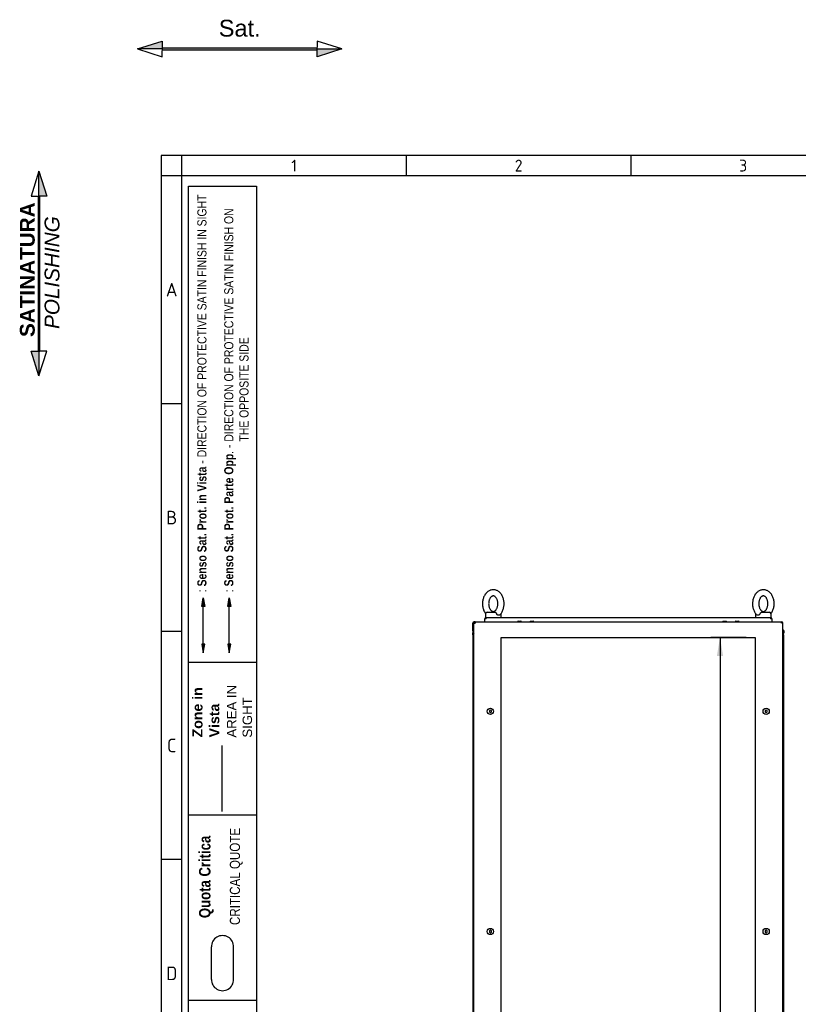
# Model space of a CAD drawing. Extents: x -15 to 412, y 11 to 308.
# Tile 3 of 9: x -15 to 101, y 162 to 308. Entities that reach past the tile are written whole.
import ezdxf
from ezdxf.lldxf.tags import DXFTag

# ---------------------------------------------------------------- set-up
doc = ezdxf.new("R2010")
doc.units = 0
doc.layers.get('0').update_dxf_attribs({"linetype": 'CONTINUOUS'})
for name, color, linetype in [('_TRANSLATION', 7, 'CONTINUOUS'), ('AE00100_03', 7, 'CONTINUOUS'), ('AE00219_03', 7, 'CONTINUOUS'), ('AE00715_01', 7, 'CONTINUOUS'), ('DEFAULT', 7, 'CONTINUOUS'), ('DV6__TRANSLATION', 7, 'CONTINUOUS'), ('F0000001_47', 7, 'CONTINUOUS'), ('M0000000_06', 7, 'CONTINUOUS'), ('M0000000_29', 7, 'CONTINUOUS'), ('M0000000_44', 7, 'CONTINUOUS'), ('M0000000_54', 7, 'CONTINUOUS'), ('M0000000_64', 7, 'CONTINUOUS'), ('M0000001_30', 7, 'CONTINUOUS')]:
    doc.layers.add(name, color=color, linetype=linetype)
doc.styles.add('SEACAD_ARIAL', font='arial.ttf')
doc.styles.add('SEACAD_ARIALI', font='ariali.ttf')
tags = doc.linetypes.add('CENTER2', pattern=[28.575, 19.05, -3.175, 3.175, -3.175]).pattern_tags.tags
tags[10:11] = [DXFTag(74, 4), DXFTag(75, 0), DXFTag(340, '0'), DXFTag(46, 0.0), DXFTag(50, 0.0), DXFTag(44, 0.0), DXFTag(45, 0.0)]
tags[8:9] = [DXFTag(74, 4), DXFTag(75, 0), DXFTag(340, '0'), DXFTag(46, 0.0), DXFTag(50, 0.0), DXFTag(44, 0.0), DXFTag(45, 0.0)]
tags[6:7] = [DXFTag(74, 4), DXFTag(75, 0), DXFTag(340, '0'), DXFTag(46, 0.0), DXFTag(50, 0.0), DXFTag(44, 0.0), DXFTag(45, 0.0)]
tags[4:5] = [DXFTag(74, 4), DXFTag(75, 0), DXFTag(340, '0'), DXFTag(46, 0.0), DXFTag(50, 0.0), DXFTag(44, 0.0), DXFTag(45, 0.0)]
tags = doc.linetypes.add('DASHDOT2', pattern=[12.7, 6.35, -3.175, 0, -3.175]).pattern_tags.tags
tags[10:11] = [DXFTag(74, 4), DXFTag(75, 0), DXFTag(340, '0'), DXFTag(46, 0.0), DXFTag(50, 0.0), DXFTag(44, 0.0), DXFTag(45, 0.0)]
tags[8:9] = [DXFTag(74, 4), DXFTag(75, 0), DXFTag(340, '0'), DXFTag(46, 0.0), DXFTag(50, 0.0), DXFTag(44, 0.0), DXFTag(45, 0.0)]
tags[6:7] = [DXFTag(74, 4), DXFTag(75, 0), DXFTag(340, '0'), DXFTag(46, 0.0), DXFTag(50, 0.0), DXFTag(44, 0.0), DXFTag(45, 0.0)]
tags[4:5] = [DXFTag(74, 4), DXFTag(75, 0), DXFTag(340, '0'), DXFTag(46, 0.0), DXFTag(50, 0.0), DXFTag(44, 0.0), DXFTag(45, 0.0)]
tags = doc.linetypes.add('HIDDEN2', pattern=[4.7625, 3.175, -1.5875]).pattern_tags.tags
tags[6:7] = [DXFTag(74, 4), DXFTag(75, 0), DXFTag(340, '0'), DXFTag(46, 0.0), DXFTag(50, 0.0), DXFTag(44, 0.0), DXFTag(45, 0.0)]
tags[4:5] = [DXFTag(74, 4), DXFTag(75, 0), DXFTag(340, '0'), DXFTag(46, 0.0), DXFTag(50, 0.0), DXFTag(44, 0.0), DXFTag(45, 0.0)]
doc.dimstyles.new('ISO', dxfattribs={"dimtxt": 2.75, "dimasz": 2.75, "dimexe": 1.375, "dimexo": 1.375, "dimgap": 0.6875, "dimtad": 1, "dimdec": 1, "dimlfac": 13.000013, "dimtxsty": 'SEACAD_ARIAL', "dimblk1": '_SE_FILLED', "dimblk2": '_SE_FILLED', "dimsah": 1, "dimcen": 1.375, "dimazin": 3, "dimtfac": 0.7, "dimtdec": 3, "dimtmove": 0, "dimatfit": 3})

# ---------------------------------------------------------------- blocks, each defined once
blk = doc.blocks.new('SE5')
at = {"layer": 'AE00100_03', "color": 7, "linetype": 'CONTINUOUS'}
for p, q in [((59.18, 218.46), (59.6, 218.46)), ((61.03, 218.46), (61.44, 218.46)), ((89.64, 218.46), (90.06, 218.46)), ((91.49, 218.46), (91.9, 218.46))]:
    blk.add_line(p, q, dxfattribs=at)
for centre, start, end in [((59.18, 218.36), 90, 180), ((59.6, 218.36), 0, 90), ((61.03, 218.36), 90, 180), ((61.44, 218.36), 0, 90), ((89.64, 218.36), 90, 180), ((90.06, 218.36), 0, 90), ((91.49, 218.36), 90, 180), ((91.9, 218.36), 0, 90)]:
    blk.add_arc(centre, 0.1, start, end, dxfattribs=at)
at = {"layer": 'AE00219_03', "color": 7, "linetype": 'CONTINUOUS'}
for p, q in [((55.08, 205.27), (54.93, 205.18)), ((54.93, 205.18), (54.93, 205)), ((54.93, 205), (55.08, 204.91)), ((55.23, 205.18), (55.08, 205.27)), ((55.08, 204.91), (55.23, 205)), ((55.23, 205), (55.23, 205.18)), ((96, 205.27), (95.85, 205.18)), ((95.85, 205.18), (95.85, 205)), ((95.85, 205), (96, 204.91)), ((96.16, 205.18), (96, 205.27)), ((96, 204.91), (96.16, 205)), ((96.16, 205), (96.16, 205.18)), ((55.08, 172.58), (54.93, 172.49)), ((54.93, 172.49), (54.93, 172.31)), ((55.23, 172.49), (55.08, 172.58)), ((55.23, 172.31), (55.23, 172.49)), ((96, 172.58), (95.85, 172.49)), ((95.85, 172.49), (95.85, 172.31)), ((96.16, 172.49), (96, 172.58)), ((96.16, 172.31), (96.16, 172.49)), ((54.93, 172.31), (55.08, 172.22)), ((55.08, 172.22), (55.23, 172.31)), ((95.85, 172.31), (96, 172.22)), ((96, 172.22), (96.16, 172.31)), ((55.08, 126.81), (54.93, 126.72)), ((54.93, 126.72), (54.93, 126.54)), ((54.93, 126.54), (55.08, 126.45)), ((55.23, 126.72), (55.08, 126.81)), ((55.08, 126.45), (55.23, 126.54)), ((55.23, 126.54), (55.23, 126.72)), ((96, 126.81), (95.85, 126.72)), ((95.85, 126.72), (95.85, 126.54)), ((95.85, 126.54), (96, 126.45)), ((96.16, 126.72), (96, 126.81)), ((96, 126.45), (96.16, 126.54)), ((96.16, 126.54), (96.16, 126.72)), ((55.08, 94.12), (54.93, 94.03)), ((54.93, 94.03), (54.93, 93.85)), ((54.93, 93.85), (55.08, 93.76)), ((55.23, 94.03), (55.08, 94.12)), ((55.08, 93.76), (55.23, 93.85)), ((55.23, 93.85), (55.23, 94.03)), ((96, 94.12), (95.85, 94.03)), ((95.85, 94.03), (95.85, 93.85)), ((95.85, 93.85), (96, 93.76)), ((96.16, 94.03), (96, 94.12)), ((96, 93.76), (96.16, 93.85)), ((96.16, 93.85), (96.16, 94.03))]:
    blk.add_line(p, q, dxfattribs=at)
for centre in [(55.08, 205.09), (96, 205.09), (55.08, 172.4), (96, 172.4), (55.08, 126.63), (96, 126.63), (55.08, 93.94), (96, 93.94)]:
    blk.add_circle(centre, 0.462, dxfattribs=at)
at = {"layer": 'AE00715_01', "color": 7, "linetype": 'CONTINUOUS'}
for p, q in [((54.35, 219.55), (54.35, 219.02)), ((54.58, 219.78), (55.76, 219.78)), ((56.66, 219.02), (56.66, 219.55)), ((94.43, 219.55), (94.43, 219.02)), ((95.33, 219.78), (96.5, 219.78)), ((96.73, 219.02), (96.73, 219.55)), ((54.35, 219.02), (54.45, 219.02)), ((55.04, 219.02), (55.96, 219.02)), ((95.12, 219.02), (96.04, 219.02)), ((96.63, 219.02), (96.73, 219.02))]:
    blk.add_line(p, q, dxfattribs=at)
for centre, start, end in [((54.58, 219.55), 90, 180), ((56.43, 219.55), 0, 10.4846), ((94.66, 219.55), 169.2756, 180), ((96.5, 219.55), 0, 90)]:
    blk.add_arc(centre, 0.231, start, end, dxfattribs=at)
for points, knots in [([(55.5, 223.13), (55.45, 223.13), (55.35, 223.13), (55.16, 223.09), (54.97, 223.02), (54.78, 222.92), (54.61, 222.79), (54.45, 222.63), (54.3, 222.45), (54.18, 222.24), (54.07, 222.02), (53.99, 221.77), (53.93, 221.52), (53.9, 221.26), (53.9, 220.99), (53.91, 220.72), (53.96, 220.46), (54.03, 220.21), (54.12, 219.97), (54.23, 219.77), (54.32, 219.64), (54.36, 219.59)], [0, 0, 0, 0, 0.0314738, 0.0792041, 0.126949, 0.1750897, 0.2239282, 0.2736178, 0.3241416, 0.3753417, 0.426994, 0.4788914, 0.5308752, 0.5828864, 0.6349303, 0.6870425, 0.7392589, 0.7916218, 0.8441597, 0.8968588, 0.9382479, 0.9382479, 0.9382479, 0.9382479]), ([(55.5, 222.21), (55.52, 222.21), (55.56, 222.21), (55.63, 222.19), (55.72, 222.15), (55.81, 222.08), (55.9, 221.98), (55.99, 221.85), (56.06, 221.7), (56.12, 221.53), (56.16, 221.35), (56.18, 221.16), (56.19, 220.96), (56.17, 220.77), (56.13, 220.59), (56.07, 220.42), (56, 220.27), (55.91, 220.14), (55.82, 220.04), (55.73, 219.97), (55.64, 219.92), (55.55, 219.9), (55.47, 219.9), (55.38, 219.92), (55.29, 219.96), (55.19, 220.03), (55.1, 220.13), (55.02, 220.26), (54.94, 220.41), (54.88, 220.58), (54.84, 220.76), (54.82, 220.95), (54.82, 221.15), (54.84, 221.34), (54.88, 221.53), (54.94, 221.69), (55.01, 221.84), (55.1, 221.97), (55.19, 222.07), (55.28, 222.14), (55.37, 222.18), (55.44, 222.2), (55.48, 222.21), (55.5, 222.21)], [0, 0, 0, 0, 0.011832, 0.040107, 0.065315, 0.089101, 0.114416, 0.139037, 0.163447, 0.187842, 0.212298, 0.23683, 0.261403, 0.285966, 0.31044, 0.334778, 0.358959, 0.38302, 0.407075, 0.431345, 0.456324, 0.482931, 0.512747, 0.540892, 0.566041, 0.589798, 0.615082, 0.639692, 0.664101, 0.688497, 0.712955, 0.737488, 0.762062, 0.786624, 0.811095, 0.835428, 0.859605, 0.883664, 0.907721, 0.932002, 0.957011, 0.98368, 1, 1, 1, 1]), ([(56.46, 219.38), (56.47, 219.39), (56.53, 219.44), (56.64, 219.57), (56.77, 219.76), (56.89, 219.98), (56.98, 220.22), (57.05, 220.47), (57.09, 220.73), (57.11, 220.99), (57.1, 221.26), (57.07, 221.52), (57.01, 221.77), (56.93, 222.02), (56.82, 222.25), (56.69, 222.46), (56.54, 222.65), (56.37, 222.81), (56.18, 222.95), (55.98, 223.04), (55.78, 223.11), (55.61, 223.13), (55.53, 223.13), (55.5, 223.13)], [0, 0, 0, 0, 0.00485, 0.054983, 0.105883, 0.157345, 0.209146, 0.261104, 0.313103, 0.365127, 0.4172, 0.469361, 0.521648, 0.574099, 0.626725, 0.679463, 0.732129, 0.78445, 0.8361, 0.886804, 0.936454, 0.985155, 1, 1, 1, 1]), ([(95.58, 223.13), (95.53, 223.13), (95.42, 223.13), (95.24, 223.09), (95.05, 223.02), (94.86, 222.92), (94.69, 222.79), (94.52, 222.63), (94.38, 222.45), (94.25, 222.24), (94.15, 222.02), (94.07, 221.77), (94.01, 221.52), (93.98, 221.26), (93.97, 220.99), (93.99, 220.72), (94.04, 220.46), (94.11, 220.21), (94.2, 219.97), (94.32, 219.75), (94.46, 219.55), (94.56, 219.44), (94.62, 219.38)], [0, 0, 0, 0, 0.031467, 0.079188, 0.126923, 0.175054, 0.223882, 0.273562, 0.324075, 0.375265, 0.426906, 0.478793, 0.530766, 0.582767, 0.6348, 0.686902, 0.739107, 0.791459, 0.843986, 0.896675, 0.949395, 1, 1, 1, 1]), ([(95.58, 222.21), (95.59, 222.21), (95.63, 222.21), (95.7, 222.19), (95.79, 222.15), (95.89, 222.08), (95.98, 221.98), (96.07, 221.85), (96.14, 221.7), (96.2, 221.53), (96.24, 221.35), (96.26, 221.16), (96.26, 220.96), (96.24, 220.77), (96.2, 220.59), (96.14, 220.42), (96.07, 220.27), (95.99, 220.14), (95.9, 220.04), (95.81, 219.97), (95.72, 219.92), (95.63, 219.9), (95.54, 219.9), (95.45, 219.92), (95.36, 219.96), (95.27, 220.03), (95.18, 220.13), (95.09, 220.26), (95.02, 220.41), (94.96, 220.58), (94.92, 220.76), (94.9, 220.95), (94.9, 221.15), (94.92, 221.34), (94.96, 221.53), (95.02, 221.69), (95.09, 221.84), (95.17, 221.97), (95.26, 222.07), (95.35, 222.14), (95.44, 222.18), (95.52, 222.2), (95.56, 222.21), (95.58, 222.21)], [0, 0, 0, 0, 0.011832, 0.040107, 0.065315, 0.089101, 0.114416, 0.139037, 0.163447, 0.187842, 0.212298, 0.23683, 0.261403, 0.285966, 0.31044, 0.334778, 0.358959, 0.38302, 0.407075, 0.431345, 0.456324, 0.482931, 0.512747, 0.540892, 0.566041, 0.589798, 0.615082, 0.639692, 0.664101, 0.688497, 0.712955, 0.737488, 0.762062, 0.786624, 0.811095, 0.835428, 0.859605, 0.883664, 0.907721, 0.932002, 0.957011, 0.98368, 1, 1, 1, 1]), ([(96.73, 219.59), (96.77, 219.65), (96.85, 219.77), (96.96, 219.98), (97.06, 220.22), (97.12, 220.47), (97.17, 220.73), (97.19, 220.99), (97.18, 221.26), (97.15, 221.52), (97.09, 221.77), (97.01, 222.02), (96.9, 222.25), (96.77, 222.46), (96.62, 222.65), (96.45, 222.81), (96.26, 222.95), (96.06, 223.04), (95.86, 223.11), (95.69, 223.13), (95.6, 223.13), (95.58, 223.13)], [0.0615581, 0.0615581, 0.0615581, 0.0615581, 0.1060124, 0.1574672, 0.2092606, 0.2612106, 0.3132022, 0.365219, 0.4172844, 0.4694381, 0.5217169, 0.5741605, 0.6267791, 0.6795096, 0.7321674, 0.7844812, 0.8361239, 0.8868205, 0.9364629, 0.9851572, 1, 1, 1, 1]), ([(55.76, 219.78), (55.77, 219.78), (55.78, 219.78), (55.8, 219.78), (55.81, 219.77), (55.83, 219.76), (55.84, 219.75), (55.86, 219.73), (55.87, 219.72), (55.89, 219.7), (55.9, 219.69), (55.92, 219.67), (55.93, 219.65), (55.96, 219.61), (55.97, 219.58), (55.99, 219.55)], [0, 0, 0, 0, 0.125, 0.125, 0.25, 0.25, 0.375, 0.375, 0.5, 0.5, 0.625, 0.625, 0.75, 0.75, 1, 1, 1, 1]), ([(56.46, 219.38), (56.45, 219.37), (56.44, 219.37), (56.42, 219.35), (56.41, 219.35), (56.39, 219.34), (56.37, 219.33), (56.35, 219.33), (56.33, 219.33), (56.3, 219.33), (56.29, 219.33), (56.26, 219.33), (56.24, 219.34), (56.21, 219.35), (56.2, 219.35), (56.17, 219.37), (56.15, 219.38), (56.11, 219.41), (56.08, 219.43), (56.04, 219.47), (56.03, 219.49), (56.01, 219.52), (56, 219.54), (55.99, 219.55)], [0.2572317, 0.2572317, 0.2572317, 0.2572317, 0.3125, 0.3125, 0.375, 0.375, 0.4375, 0.4375, 0.5, 0.5, 0.5625, 0.5625, 0.625, 0.625, 0.6875, 0.6875, 0.75, 0.75, 0.875, 0.875, 0.9375, 0.9375, 1, 1, 1, 1]), ([(95.09, 219.55), (95.08, 219.52), (95.05, 219.49), (95, 219.43), (94.97, 219.41), (94.93, 219.38), (94.91, 219.37), (94.88, 219.35), (94.87, 219.35), (94.84, 219.34), (94.82, 219.33), (94.79, 219.33), (94.78, 219.33), (94.75, 219.33), (94.74, 219.33), (94.71, 219.33), (94.7, 219.34), (94.67, 219.35), (94.66, 219.35), (94.64, 219.37), (94.63, 219.37), (94.62, 219.38)], [0, 0, 0, 0, 0.125, 0.125, 0.25, 0.25, 0.3125, 0.3125, 0.375, 0.375, 0.4375, 0.4375, 0.5, 0.5, 0.5625, 0.5625, 0.625, 0.625, 0.6875, 0.6875, 0.7432543, 0.7432543, 0.7432543, 0.7432543]), ([(95.09, 219.55), (95.11, 219.58), (95.13, 219.61), (95.16, 219.65), (95.17, 219.67), (95.19, 219.69), (95.2, 219.7), (95.22, 219.72), (95.23, 219.73), (95.25, 219.75), (95.26, 219.76), (95.28, 219.77), (95.29, 219.78), (95.31, 219.78), (95.32, 219.78), (95.33, 219.78)], [0, 0, 0, 0, 0.25, 0.25, 0.375, 0.375, 0.5, 0.5, 0.625, 0.625, 0.75, 0.75, 0.875, 0.875, 1, 1, 1, 1])]:
    blk.add_open_spline(points, degree=3, knots=knots, dxfattribs=at)
at = {"layer": 'DV6__TRANSLATION', "color": 7, "linetype": 'CENTER2'}
for p, q in [((56.7, 82.98), (56.7, 216.05)), ((56.7, 216.05), (94.39, 216.05)), ((94.39, 216.05), (94.39, 82.98)), ((94.39, 82.98), (56.7, 82.98))]:
    blk.add_line(p, q, dxfattribs=at)
at = {"layer": 'F0000001_47', "color": 7, "linetype": 'CONTINUOUS'}
for p, q in [((52.62, 80.88), (52.62, 218.15)), ((52.62, 218.15), (52.83, 218.15)), ((52.84, 218.36), (52.83, 218.36)), ((52.84, 218.36), (98.25, 218.36)), ((98.25, 218.36), (98.25, 218.36)), ((98.46, 218.15), (98.25, 218.15)), ((98.46, 80.88), (98.46, 218.15)), ((52.62, 80.88), (52.83, 80.88)), ((52.84, 80.67), (52.83, 80.67)), ((52.84, 80.67), (98.25, 80.67)), ((98.46, 80.88), (98.25, 80.88)), ((98.25, 80.67), (98.25, 80.67))]:
    blk.add_line(p, q, dxfattribs=at)
for centre, radius, start, end in [((52.83, 218.15), 0.215, 90, 180), ((66.22, 218.16), 13.38, 179.1297, 180.0518), ((98.25, 218.15), 0.215, 0, 90), ((86.4, 218.17), 11.85, 359.8886, 0.9299), ((52.83, 80.88), 0.215, 180, 270), ((64.69, 80.86), 11.85, 179.8886, 180.9299), ((86.4, 80.86), 11.85, 359.0701, 0.1114), ((98.25, 80.88), 0.215, 270, 0)]:
    blk.add_arc(centre, radius, start, end, dxfattribs=at)
at = {"layer": 'M0000000_06', "color": 7, "linetype": 'CONTINUOUS'}
for p, q in [((54.37, 80.67), (54.37, 80.48)), ((54.43, 80.48), (54.43, 80.67)), ((56.16, 80.48), (56.16, 80.67)), ((56.16, 80.23), (56.16, 80.48)), ((56.23, 80.48), (56.23, 80.67)), ((56.23, 80.23), (56.23, 80.48)), ((94.85, 80.67), (94.85, 80.48)), ((94.85, 80.48), (94.85, 80.23)), ((94.93, 80.67), (94.93, 80.48)), ((94.93, 80.48), (94.93, 80.23)), ((96.66, 80.67), (96.66, 80.48)), ((96.71, 80.48), (96.71, 80.67)), ((56.16, 80.28), (54.62, 80.28)), ((54.62, 80.23), (54.93, 80.23)), ((54.93, 80.15), (54.93, 80.28)), ((55.08, 80.13), (54.95, 80.13)), ((55.93, 80.13), (55.08, 80.13)), ((56.06, 80.13), (55.93, 80.13)), ((56.08, 80.15), (56.08, 80.28)), ((56.08, 80.23), (56.16, 80.23)), ((56.16, 80.23), (56.23, 80.23)), ((94.93, 80.23), (94.85, 80.23)), ((96.46, 80.28), (94.93, 80.28)), ((94.93, 80.23), (95, 80.23)), ((95, 80.15), (95, 80.28)), ((95.16, 80.13), (95.02, 80.13)), ((96, 80.13), (95.16, 80.13)), ((96.14, 80.13), (96, 80.13)), ((96.16, 80.15), (96.16, 80.28)), ((96.16, 80.23), (96.46, 80.23))]:
    blk.add_line(p, q, dxfattribs=at)
for centre, radius, start, end in [((54.62, 80.48), 0.25, 180, 270), ((54.62, 80.48), 0.192, 180, 270), ((96.46, 80.48), 0.192, 270, 0), ((96.46, 80.48), 0.25, 270, 0), ((54.95, 80.15), 0.0192, 180, 270), ((56.06, 80.15), 0.0192, 270, 0), ((95.02, 80.15), 0.0192, 180, 270), ((96.14, 80.15), 0.0192, 270, 0)]:
    blk.add_arc(centre, radius, start, end, dxfattribs=at)
at = {"layer": 'M0000000_29', "color": 7, "linetype": 'CONTINUOUS'}
for p, q in [((52.46, 216.44), (52.46, 82.59)), ((52.62, 216.44), (52.46, 216.44)), ((98.46, 216.44), (98.62, 216.44)), ((98.62, 82.59), (98.62, 216.44)), ((52.62, 82.59), (52.46, 82.59)), ((98.46, 82.59), (98.62, 82.59))]:
    blk.add_line(p, q, dxfattribs=at)
at = {"layer": 'M0000000_44', "color": 7, "linetype": 'CONTINUOUS'}
for p, q in [((52.46, 217.03), (52.46, 216.72)), ((52.56, 216.72), (52.56, 217.03)), ((52.56, 217.03), (52.56, 216.73)), ((98.52, 217.03), (98.52, 216.73)), ((98.53, 216.72), (98.53, 217.03)), ((98.62, 217.03), (98.62, 216.72)), ((52.46, 82), (52.46, 82.31)), ((52.56, 82.31), (52.56, 82)), ((52.56, 82), (52.56, 82.3)), ((98.52, 82), (98.52, 82.3)), ((98.53, 82.31), (98.53, 82)), ((98.62, 82), (98.62, 82.31))]:
    blk.add_line(p, q, dxfattribs=at)
for centre, radius, start, end in [((52.56, 217.03), 0.0962, 53.1301, 180), ((52.75, 216.72), 0.285, 180, 242.6478), ((52.56, 217.03), 0.00385, 0, 180), ((52.76, 216.73), 0.192, 180, 223.9455), ((52.75, 216.72), 0.192, 180, 227.1564), ((98.52, 217.03), 0.0962, 0, 126.8699), ((98.33, 216.73), 0.192, 316.0545, 0), ((98.33, 216.72), 0.285, 297.3522, 0), ((98.33, 216.72), 0.192, 312.8436, 0), ((98.52, 217.03), 0.00385, 0, 180), ((52.75, 82.31), 0.285, 117.3522, 180), ((52.56, 82), 0.0962, 180, 306.8699), ((52.75, 82.31), 0.192, 132.8436, 180), ((52.76, 82.3), 0.192, 136.0545, 180), ((52.56, 82), 0.00385, 180, 0), ((98.33, 82.31), 0.285, 0, 62.6478), ((98.33, 82.31), 0.192, 0, 47.1564), ((98.33, 82.3), 0.192, 0, 43.9455), ((98.52, 82), 0.0962, 233.1301, 0), ((98.52, 82), 0.00385, 180, 0)]:
    blk.add_arc(centre, radius, start, end, dxfattribs=at)
at = {"layer": 'M0000000_54', "color": 7, "linetype": 'CONTINUOUS'}
blk.add_line((94.85, 80.28), (56.23, 80.28), dxfattribs=at)
at = {"layer": 'M0000000_64', "color": 7, "linetype": 'CONTINUOUS'}
for p, q in [((54.23, 218.81), (54.23, 218.8)), ((54.23, 218.36), (54.23, 218.8)), ((54.23, 218.8), (54.23, 218.8)), ((54.45, 219.02), (55.03, 219.02)), ((54.45, 218.8), (54.45, 219.02)), ((55.97, 219.02), (95.11, 219.02)), ((96.05, 219.02), (96.63, 219.02)), ((96.63, 219.02), (96.63, 218.8)), ((96.85, 218.8), (96.85, 218.81)), ((96.85, 218.8), (96.85, 218.36))]:
    blk.add_line(p, q, dxfattribs=at)
for centre, radius, start, end in [((54.45, 218.8), 0.215, 90.0029, 179.9971), ((54.44, 205.42), 13.38, 89.9482, 90.8683), ((96.63, 218.8), 0.215, 3.264, 90), ((96.66, 206.75), 12.05, 89.0833, 90.1028)]:
    blk.add_arc(centre, radius, start, end, dxfattribs=at)
at = {"layer": 'M0000001_30', "color": 7, "linetype": 'CONTINUOUS'}
for p, q in [((52.46, 217.59), (52.46, 218.15)), ((52.58, 217.59), (52.58, 218.15)), ((52.58, 218.15), (52.62, 218.15)), ((52.83, 218.36), (52.68, 218.36)), ((52.46, 217.59), (52.46, 217.59)), ((52.46, 217.03), (52.46, 217.59)), ((52.46, 217.59), (52.62, 217.59)), ((52.58, 217.59), (52.46, 217.59)), ((52.46, 216.44), (52.46, 216.72)), ((52.58, 217.59), (52.58, 217.59)), ((52.46, 82.31), (52.46, 82.59)), ((52.46, 81.44), (52.46, 82)), ((52.58, 81.44), (52.46, 81.44)), ((52.46, 81.44), (52.46, 80.88)), ((52.46, 81.44), (52.46, 81.44)), ((52.46, 81.44), (52.62, 81.44)), ((52.58, 81.44), (52.58, 81.44)), ((52.58, 81.44), (52.58, 80.88)), ((52.58, 80.88), (52.62, 80.88)), ((52.83, 80.67), (52.68, 80.67))]:
    blk.add_line(p, q, dxfattribs=at)
for centre, radius, start, end in [((52.68, 218.15), 0.215, 90, 180), ((52.68, 218.15), 0.1, 114.3701, 180), ((52.68, 80.88), 0.215, 180, 270), ((52.68, 80.88), 0.1, 180, 245.63)]:
    blk.add_arc(centre, radius, start, end, dxfattribs=at)
blk = doc.blocks.new('SAT')
at = {"linetype": 'CONTINUOUS'}
for points in [[(-15.18, -1.89), (-11.5, -1.89), (-11.5, -0.72)], [(11.5, -2), (11.5, -1.78), (-11.5, -1.78), (-11.5, -2)], [(15.18, -1.89), (11.5, -1.89), (11.5, -3.06)]]:
    blk.add_hatch(color=7, dxfattribs=at).paths.add_polyline_path(points)
at = {"color": 7, "linetype": 'CONTINUOUS'}
for p, q in [((15.18, -1.89), (11.5, -0.72)), ((11.5, -0.72), (11.5, -1.68)), ((-15.18, -1.89), (-11.5, -3.06)), ((-11.5, -3.06), (-11.5, -2.1))]:
    blk.add_line(p, q, dxfattribs=at)
for points in [[(-15.18, -1.89), (-11.5, -0.72), (-11.5, -1.89), (-15.18, -1.89)], [(11.5, -2), (11.5, -1.78), (-11.5, -1.78), (-11.5, -2), (11.5, -2)], [(15.18, -1.89), (11.5, -3.06), (11.5, -1.89), (15.18, -1.89)]]:
    blk.add_lwpolyline(points, dxfattribs=at)
at = {"insert": (0, -0.09), "char_height": 2.5, "width": 6.25, "attachment_point": 8}
blk.add_mtext('{\\fArial|b0||i0||c0|p34;\\C7;\\H2.5;\\W1.;Sat.}', dxfattribs=at)
blk = doc.blocks.new('DMBLK80')
at = {"layer": '_TRANSLATION', "linetype": 'CONTINUOUS'}
for points in [[(88.69, 213.3), (89.61, 213.3), (89.15, 216.05)], [(88.69, 85.73), (89.15, 82.98), (89.61, 85.73)]]:
    blk.add_hatch(color=7, dxfattribs=at).paths.add_polyline_path(points)
at = {"layer": '_TRANSLATION', "color": 7, "linetype": 'CONTINUOUS'}
for p, q in [((93.01, 216.05), (87.77, 216.05)), ((89.15, 216.05), (89.15, 82.98)), ((93.01, 82.98), (87.77, 82.98))]:
    blk.add_line(p, q, dxfattribs=at)
at = {"layer": '_TRANSLATION', "color": 7, "linetype": 'CONTINUOUS', "style": 'SEACAD_ARIALI'}
blk.add_text('1730', height=2.75, rotation=90, dxfattribs=at).set_placement((88.46, 145.24))
blk = doc.blocks.new('_SE_FILLED')
at = {"color": 0}
blk.add_line((0, 0), (-1, 0), dxfattribs=at)
blk.add_solid([(0, 0), (-1, -0.1665), (-1, 0.1665), (0, 0)], dxfattribs=at)
blk = doc.blocks.new('BLOCCO2')
at = {"linetype": 'CONTINUOUS'}
for points in [[(-0.11, 14.87), (-0.11, 11.19), (1.06, 11.19)], [(0, 11.19), (-0.22, 11.19), (-0.22, -11.81), (0, -11.81)], [(-0.11, -15.49), (-0.11, -11.81), (-1.28, -11.81)]]:
    blk.add_hatch(color=7, dxfattribs=at).paths.add_polyline_path(points)
at = {"color": 7, "linetype": 'CONTINUOUS'}
for p, q in [((-0.11, 14.87), (-1.28, 11.19)), ((-1.28, 11.19), (-0.32, 11.19)), ((1.06, -11.81), (-0.11, -11.81)), ((-0.11, -15.49), (1.06, -11.81))]:
    blk.add_line(p, q, dxfattribs=at)
for points in [[(-0.11, 14.87), (1.06, 11.19), (-0.11, 11.19), (-0.11, 14.87)], [(0, 11.19), (-0.22, 11.19), (-0.22, -11.81), (0, -11.81), (0, 11.19)], [(-0.11, -15.49), (-1.28, -11.81), (-0.11, -11.81), (-0.11, -15.49)]]:
    blk.add_lwpolyline(points, dxfattribs=at)
at = {"layer": '_TRANSLATION', "insert": (0.01, -0.16), "char_height": 2.2, "width": 23.2647, "attachment_point": 5, "rotation": 90}
blk.add_mtext('{\\fArial|b0||i0||c0|p34;\\C7;\\H2.2;\\W1.; }{\\fArial|b1||i0||c0|p34;\\C7;\\H2.2;\\W1.;SATINATURA \\P}{\\fArial|b0||i1||c0|p34;\\C7;\\H2.2;\\W1.;POLISHING}', dxfattribs=at)

msp = doc.modelspace()

# ---------------------------------------------------------------- hatches: boundary and pattern name
at = {"linetype": 'CONTINUOUS'}
for points in [[(12.2434, 220.6281), (12.6795, 220.6281), (12.4615, 221.9365)], [(16.1006, 220.6281), (16.5367, 220.6281), (16.3186, 221.9365)], [(12.2434, 215.0672), (12.4615, 213.7588), (12.6795, 215.0672)], [(16.1006, 215.0672), (16.3186, 213.7588), (16.5367, 215.0672)]]:
    msp.add_hatch(color=7, dxfattribs=at).paths.add_polyline_path(points)

# ---------------------------------------------------------------- linework, layer by layer
at = {"color": 7, "linetype": 'CONTINUOUS'}
for p, q in [((6.2345, 287.5885), (6.2345, 10.9591)), ((412.092, 287.5885), (6.2345, 287.5885)), ((42.5799, 287.5885), (42.5799, 284.5597)), ((75.8966, 287.5885), (75.8966, 284.5597)), ((9.2632, 250.7382), (6.2345, 250.7382)), ((12.4615, 215.0672), (12.4615, 220.6281)), ((9.2632, 216.9167), (6.2345, 216.9167)), ((20.3688, 212.3477), (10.2728, 212.3477)), ((20.3688, 189.6477), (10.2728, 189.6477)), ((20.3688, 189.6477), (10.2728, 189.6477)), ((9.2632, 183.0953), (6.2345, 183.0953)), ((13.6899, 165.2989), (13.6899, 170.1069)), ((16.961, 165.2989), (16.961, 170.1069)), ((20.3688, 162.1477), (10.2728, 162.1477))]:
    msp.add_line(p, q, dxfattribs=at)
at = {"color": 7, "linetype": 'HIDDEN2'}
msp.add_line((16.3186, 215.0672), (16.3186, 220.6281), dxfattribs=at)
at = {"color": 7, "linetype": 'DASHDOT2'}
msp.add_line((15.2777, 190.2098), (15.2777, 200.0231), dxfattribs=at)
at = {"color": 7, "linetype": 'CONTINUOUS'}
for points in [[(12.2434, 220.6281), (12.4615, 221.9365), (12.6795, 220.6281), (12.2434, 220.6281)], [(16.1006, 220.6281), (16.3186, 221.9365), (16.5367, 220.6281), (16.1006, 220.6281)], [(12.2434, 215.0672), (12.4615, 213.7588), (12.6795, 215.0672), (12.2434, 215.0672)], [(16.1006, 215.0672), (16.3186, 213.7588), (16.5367, 215.0672), (16.1006, 215.0672)]]:
    msp.add_lwpolyline(points, dxfattribs=at)
at = {"layer": 'DEFAULT', "color": 7, "linetype": 'CONTINUOUS'}
for p, q in [((9.2632, 287.5885), (9.2632, 10.9591)), ((412.092, 284.5597), (6.2345, 284.5597)), ((10.2728, 28.5002), (10.2728, 283.0453)), ((10.2728, 283.0453), (20.3688, 283.0453)), ((20.3688, 283.0453), (20.3688, 28.5002))]:
    msp.add_line(p, q, dxfattribs=at)
for centre, start, end in [((15.3255, 170.1555), 358.29915, 181.70085), ((15.3255, 165.2503), 178.29915, 1.70085)]:
    msp.add_arc(centre, 1.6363, start, end, dxfattribs=at)

# ---------------------------------------------------------------- block references
at = {"layer": '_TRANSLATION', "color": 7}
for name, p in [('SAT', (17.8767, 305.2794)), ('BLOCCO2', (-11.8041, 270.3604))]:
    msp.add_blockref(name, p, dxfattribs=at)
at = {"layer": '_TRANSLATION'}
msp.add_blockref('SE5', (0, 0), dxfattribs=at)

# ---------------------------------------------------------------- texts
for s, insert, char_height, width, attachment_point in [('{\\fSolid Edge ANSI|b0||i0||c0|p34;\\C7;\\H1.766793;\\W1.;1}', (25.9517, 286.074), 1.766793, 1.987652, 5), ('{\\fSolid Edge ANSI|b0||i0||c0|p34;\\C7;\\H1.766793;\\W1.;2}', (59.2684, 285.1957), 1.766793, 1.987652, 8), ('{\\fSolid Edge ANSI|b0||i0||c0|p34;\\C7;\\H1.766793;\\W1.;3}', (92.585, 285.1957), 1.766793, 1.987652, 8), ('{\\fSolid Edge ANSI|b0||i0||c0|p34;\\C7;\\H2.019192;\\W1.;A}', (7.7833, 266.6451), 2.019192, 2.271601, 8), ('{\\fSolid Edge ANSI|b0||i0||c0|p34;\\C7;\\H2.019192;\\W1.;B}', (7.7871, 232.8236), 2.019192, 2.524, 8), ('{\\fSolid Edge ANSI|b0||i0||c0|p34;\\C7;\\H2.019192;\\W1.;C}', (7.7852, 199.0021), 2.019192, 2.3978, 8), ('{\\fSolid Edge ANSI|b0||i0||c0|p34;\\C7;\\H2.019192;\\W1.;D}', (7.7871, 165.1807), 2.019192, 2.524, 8)]:
    msp.add_mtext(s, dxfattribs=dict(insert=insert, char_height=char_height, width=width, attachment_point=attachment_point))
at = {"attachment_point": 7, "rotation": 90}
for s, insert, char_height, width in [('{\\fArial Narrow|b0||i0||c0|p34;\\C7;\\H1.35;\\W1.;: }{\\fArial Narrow|b1||i0||c0|p34;\\C7;\\H1.35;\\W1.;Senso Sat. Prot. in Vista }{\\fArial Narrow|b0||i0||c0|p34;\\C7;\\H1.35;\\W1.;- DIRECTION OF PROTECTIVE SATIN FINISH IN SIGHT}', (12.9592, 222.7545), 1.35, 58.957329), ('{\\fArial Narrow|b0||i0||c0|p34;\\C7;\\H1.35;\\W1.;: }{\\fArial Narrow|b1||i0||c0|p34;\\C7;\\H1.35;\\W1.;Senso Sat. Prot. Parte Opp}{\\fArial Narrow|b0||i0||c0|p34;\\C7;\\H1.35;\\W1.;. - DIRECTION OF PROTECTIVE SATIN FINISH ON\\P}{\\fArial Narrow|b0||i0||c0|p34;\\C7;\\H1.35;\\W1.;                                                    THE OPPOSITE SIDE}', (19.2043, 222.7614), 1.35, 61.020568), ('{\\fArial|b1||i0||c0|p34;\\C7;\\H1.5;\\W1.;Zone in\\P}{\\fArial|b1||i0||c0|p34;\\C7;\\H1.5;\\W1.;Vista}', (14.8776, 201.2078), 1.5, 8.053202), ('{\\fArial|b0||i0||c0|p34;\\C7;\\H1.4;\\W1.;AREA IN\\P}{\\fArial|b0||i0||c0|p34;\\C7;\\H1.4;\\W1.;SIGHT}', (19.7282, 201.1805), 1.4, 8.099166), ('{\\fArial Narrow|b1||i0||c0|p34;\\C7;\\H1.7;\\W1.;Quota Critica}', (14.0241, 174.3883), 1.7, 12.747257), ('{\\fArial Narrow|b0||i0||c0|p34;\\C7;\\H1.5;\\W1.;CRITICAL QUOTE}', (18.3274, 173.3632), 1.5, 14.774532)]:
    msp.add_mtext(s, dxfattribs=dict(at, insert=insert, char_height=char_height, width=width))

# ---------------------------------------------------------------- dimensions: what is measured, and where the dimension line sits
at = {"layer": '_TRANSLATION', "color": 7, "linetype": 'CONTINUOUS'}
dim = msp.add_linear_dim(base=(89.1474, 216.0537), p1=(94.3877, 216.0537), p2=(94.3877, 82.9769), angle=270, text='\\A1;<>', dimstyle='ISO', dxfattribs=at)
dim.commit()
dim.dimension.update_dxf_attribs({"geometry": 'DMBLK80', "text_midpoint": (89.1474, 149.5153), "dimtype": 161})

doc.saveas('drawing.dxf')
